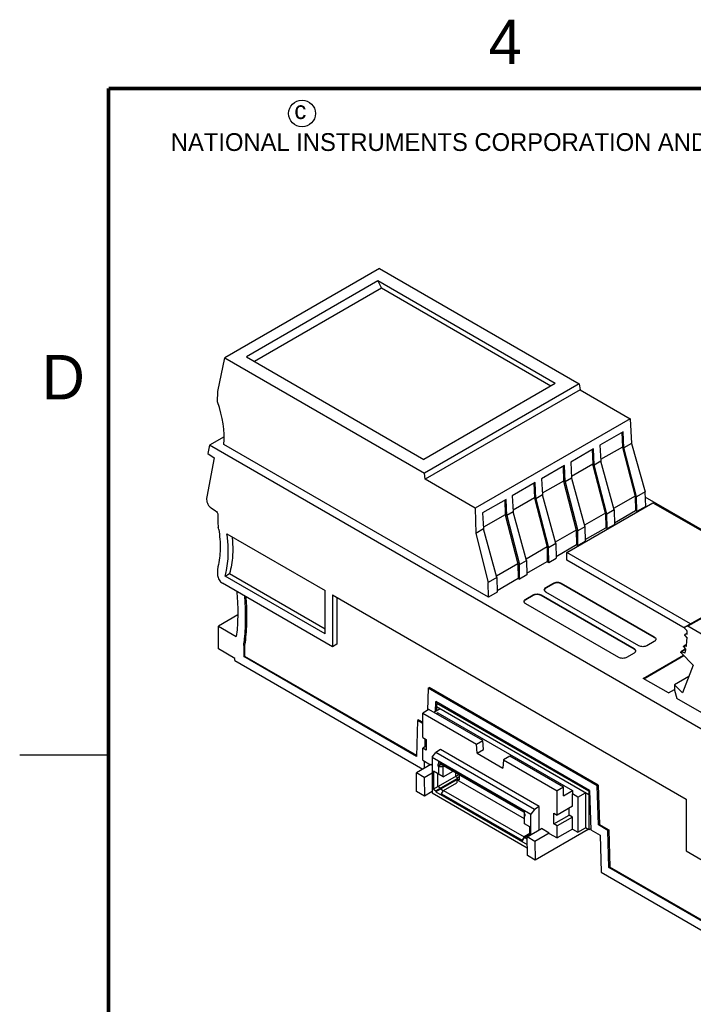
# Model space of a CAD drawing. Header units: inches. Extents: x 0 to 22, y 0 to 17.
# Tile 3 of 12: x 0 to 3.8, y 11.3 to 16.9. Entities that reach past the tile are written whole.
import ezdxf

# ---------------------------------------------------------------- set-up
doc = ezdxf.new("R2010")
doc.units = ezdxf.units.IN
doc.header["$LTSCALE"] = 1.21
doc.header["$MEASUREMENT"] = 0
doc.layers.get('0').update_dxf_attribs({"linetype": 'CONTINUOUS'})
doc.styles.add('TEXTSTYLE_2', font='txt')

msp = doc.modelspace()

# ---------------------------------------------------------------- linework, layer by layer
at = {"color": 7, "linetype": 'CONTINUOUS'}
for p, q in [((2.0247, 15.4871), (1.154, 14.9843)), ((2.0247, 15.4871), (3.1501, 14.8373)), ((2.0154, 15.4166), (1.2761, 14.9897)), ((2.0154, 15.4166), (2.0364, 15.3756)), ((3.0152, 14.8393), (2.0154, 15.4166)), ((2.0364, 15.3756), (1.322, 14.9632)), ((2.9903, 14.8249), (2.0364, 15.3756)), ((1.1147, 14.7943), (1.154, 14.9843)), ((1.154, 14.9843), (2.2794, 14.3345)), ((1.2761, 14.9897), (2.2759, 14.4124)), ((3.0152, 14.8393), (2.2759, 14.4124)), ((3.1501, 14.8373), (2.2794, 14.3345)), ((3.1541, 14.8034), (2.2824, 14.3001)), ((3.1501, 14.8373), (3.1541, 14.8034)), ((3.1541, 14.8034), (3.4356, 14.6408)), ((1.1138, 14.7361), (1.1147, 14.7943)), ((3.4356, 14.6408), (2.5639, 14.1376)), ((3.4356, 14.6408), (3.4439, 14.5018)), ((1.1504, 14.5399), (1.0677, 14.4922)), ((3.3979, 14.5683), (3.2659, 14.4921)), ((3.3898, 14.5637), (3.3928, 14.4819)), ((3.4012, 14.4771), (3.3979, 14.5683)), ((1.0677, 14.4922), (1.0585, 14.4446)), ((4.444, 12.5427), (1.0677, 14.4922)), ((2.6385, 13.6366), (1.1489, 14.4967)), ((3.2308, 14.4718), (3.1016, 14.3973)), ((3.2228, 14.4672), (3.2258, 14.3855)), ((3.2342, 14.3807), (3.2308, 14.4718)), ((3.2659, 14.4921), (3.2706, 14.4017)), ((3.3928, 14.4819), (3.2701, 14.411)), ((3.3928, 14.4819), (3.4644, 14.2059)), ((3.4439, 14.5018), (3.4012, 14.4771)), ((3.4728, 14.2011), (3.4012, 14.4771)), ((3.4439, 14.5018), (3.5207, 14.2288)), ((1.0956, 14.4218), (1.0532, 14.2012)), ((1.0585, 14.4446), (1.0956, 14.4218)), ((3.0666, 14.377), (2.9374, 14.3024)), ((3.0586, 14.3724), (3.0616, 14.2906)), ((3.0699, 14.2858), (3.0666, 14.377)), ((3.1016, 14.3973), (3.1063, 14.3068)), ((3.2258, 14.3855), (3.1058, 14.3162)), ((3.2974, 14.1095), (3.2258, 14.3855)), ((3.2706, 14.4017), (3.2342, 14.3807)), ((3.3057, 14.1046), (3.2342, 14.3807)), ((3.3457, 14.1277), (3.2706, 14.4017)), ((2.2824, 14.3001), (2.2794, 14.3345)), ((2.5639, 14.1376), (2.2824, 14.3001)), ((2.9374, 14.3024), (2.9421, 14.212)), ((3.1063, 14.3068), (3.0699, 14.2858)), ((3.1063, 14.3068), (3.1814, 14.0328)), ((2.9023, 14.2822), (2.7731, 14.2076)), ((2.8943, 14.2776), (2.8973, 14.1958)), ((2.9057, 14.191), (2.9023, 14.2822)), ((3.0616, 14.2906), (2.9416, 14.2214)), ((3.0616, 14.2906), (3.1331, 14.0146)), ((3.0699, 14.2858), (3.1415, 14.0098)), ((1.0521, 14.1892), (1.0521, 14.1861)), ((2.7381, 14.1873), (2.6061, 14.1111)), ((2.7414, 14.0962), (2.7381, 14.1873)), ((2.7731, 14.2076), (2.7778, 14.1172)), ((2.8973, 14.1958), (2.7773, 14.1265)), ((2.8973, 14.1958), (2.9689, 13.9198)), ((2.9421, 14.212), (2.9057, 14.191)), ((2.9057, 14.191), (2.9772, 13.915)), ((3.0172, 13.938), (2.9421, 14.212)), ((3.4644, 14.2059), (3.3434, 14.136)), ((3.4644, 14.2059), (3.4657, 14.1238)), ((3.5207, 14.2288), (3.4728, 14.2011)), ((3.474, 14.119), (3.4728, 14.2011)), ((3.5238, 14.1478), (3.5207, 14.2288)), ((5.4183, 13.1053), (3.5218, 14.2003)), ((1.0785, 14.1388), (1.1029, 14.1232)), ((2.5639, 14.1376), (2.5681, 13.9961)), ((2.7301, 14.1827), (2.7331, 14.101)), ((3.0799, 13.8889), (3.5643, 14.1685)), ((3.5238, 14.1478), (3.474, 14.119)), ((3.5643, 14.1685), (5.2772, 13.1796)), ((1.1161, 14.0995), (1.1161, 14.0532)), ((2.6061, 14.1111), (2.6108, 14.0207)), ((2.7331, 14.101), (2.6103, 14.0301)), ((2.7331, 14.101), (2.8046, 13.8249)), ((2.7778, 14.1172), (2.7414, 14.0962)), ((2.7414, 14.0962), (2.813, 13.8201)), ((2.8529, 13.8432), (2.7778, 14.1172)), ((3.2974, 14.1095), (3.1791, 14.0412)), ((3.2974, 14.1095), (3.2986, 14.0274)), ((3.3457, 14.1277), (3.3057, 14.1046)), ((3.307, 14.0226), (3.3057, 14.1046)), ((3.3457, 14.1277), (3.3481, 14.0463)), ((3.3478, 14.0558), (3.4657, 14.1238)), ((3.474, 14.119), (3.4657, 14.1238)), ((2.6108, 14.0207), (2.5681, 13.9961)), ((2.6859, 13.7467), (2.6108, 14.0207)), ((3.1814, 14.0328), (3.1415, 14.0098)), ((3.1814, 14.0328), (3.1839, 13.9515)), ((3.1836, 13.961), (3.2986, 14.0274)), ((3.307, 14.0226), (3.2986, 14.0274)), ((3.307, 14.0226), (3.3481, 14.0463)), ((1.1667, 13.993), (1.7188, 13.6742)), ((2.5681, 13.9961), (2.6379, 13.719)), ((3.1331, 14.0146), (3.0149, 13.9463)), ((3.1331, 14.0146), (3.1344, 13.9326)), ((3.1427, 13.9277), (3.1415, 14.0098)), ((2.9689, 13.9198), (2.8506, 13.8515)), ((2.9689, 13.9198), (2.9701, 13.8377)), ((3.0172, 13.938), (2.9772, 13.915)), ((2.9785, 13.8329), (2.9772, 13.915)), ((3.0172, 13.938), (3.0196, 13.8567)), ((3.0193, 13.8661), (3.1344, 13.9326)), ((3.1344, 13.9326), (3.1427, 13.9277)), ((3.1427, 13.9277), (3.1839, 13.9515)), ((2.9785, 13.8329), (3.0196, 13.8567)), ((3.0799, 13.8447), (3.0799, 13.8889)), ((3.7755, 13.4873), (3.0799, 13.8889)), ((2.8046, 13.8249), (2.6836, 13.7551)), ((2.8046, 13.8249), (2.8059, 13.7429)), ((2.813, 13.8201), (2.8529, 13.8432)), ((2.8142, 13.7381), (2.813, 13.8201)), ((2.8529, 13.8432), (2.8554, 13.7618)), ((2.8551, 13.7713), (2.9701, 13.8377)), ((2.9701, 13.8377), (2.9785, 13.8329)), ((3.7452, 13.4606), (3.0799, 13.8447)), ((1.1133, 13.7864), (1.1133, 13.7634)), ((1.1133, 13.7634), (1.1135, 13.7594)), ((1.1561, 13.7548), (1.1812, 13.7693)), ((1.7188, 13.4299), (1.1561, 13.7548)), ((1.1812, 13.7693), (1.7188, 13.4588)), ((2.6859, 13.7467), (2.6379, 13.719)), ((2.6859, 13.7467), (2.6883, 13.6654)), ((2.688, 13.6748), (2.8059, 13.7429)), ((2.8059, 13.7429), (2.8142, 13.7381)), ((2.8554, 13.7618), (2.8142, 13.7381)), ((1.7606, 13.3576), (1.1412, 13.7152)), ((2.6385, 13.6366), (2.6379, 13.719)), ((2.9625, 13.6915), (3.0043, 13.7156)), ((3.0043, 13.7123), (2.9625, 13.6882)), ((2.9625, 13.6882), (2.9625, 13.6915)), ((3.0043, 13.7156), (3.0043, 13.7123)), ((3.0488, 13.7123), (3.0488, 13.7156)), ((3.0488, 13.7156), (3.5722, 13.4134)), ((3.5722, 13.4102), (3.0488, 13.7123)), ((1.7188, 13.4299), (1.7188, 13.6742)), ((1.7606, 13.6501), (1.7606, 13.3576)), ((1.7606, 13.6501), (3.7511, 12.5008)), ((1.7856, 13.6356), (1.7856, 13.3721)), ((2.6883, 13.6654), (2.6385, 13.6366)), ((2.8484, 13.6255), (2.8901, 13.6497)), ((2.8901, 13.6464), (2.8484, 13.6223)), ((2.8901, 13.6497), (2.8901, 13.6464)), ((2.9347, 13.6464), (2.9347, 13.6497)), ((2.9347, 13.6497), (3.4581, 13.3475)), ((3.4581, 13.3443), (2.9347, 13.6464)), ((2.9537, 13.6758), (2.9533, 13.6786)), ((3.4859, 13.3635), (2.9625, 13.6657)), ((3.7424, 13.4685), (4.0319, 13.6327)), ((4.0495, 13.637), (3.7602, 13.4729)), ((2.8395, 13.6099), (2.8392, 13.6127)), ((2.8484, 13.6223), (2.8484, 13.6255)), ((3.3718, 13.2976), (2.8484, 13.5998)), ((1.2272, 13.5367), (1.1189, 13.4742)), ((1.1189, 13.3456), (1.1189, 13.4742)), ((1.1189, 13.4742), (1.2194, 13.4161)), ((3.7424, 13.4685), (3.7427, 13.4686)), ((3.7602, 13.4729), (3.7427, 13.4686)), ((3.9476, 13.3648), (3.7602, 13.4729)), ((3.5722, 13.4134), (3.5722, 13.4102)), ((3.7432, 13.4628), (3.7562, 13.4484)), ((3.7568, 13.4339), (3.7439, 13.4266)), ((3.7439, 13.4266), (3.7445, 13.4267)), ((3.7444, 13.4212), (3.7568, 13.4057)), ((3.7445, 13.4267), (3.7568, 13.4337)), ((3.757, 13.4277), (3.7445, 13.4267)), ((1.2609, 13.3642), (1.2664, 13.3675)), ((1.2609, 13.3642), (1.2609, 13.3022)), ((1.2664, 13.3675), (1.2664, 13.3054)), ((1.7856, 13.3721), (1.7606, 13.3576)), ((3.5722, 13.3877), (3.5304, 13.3635)), ((3.7382, 13.3618), (3.7393, 13.3619)), ((3.7384, 13.357), (3.7493, 13.34)), ((3.7542, 13.3708), (3.7391, 13.3623)), ((3.7393, 13.3619), (3.7541, 13.3704)), ((3.7528, 13.3597), (3.7393, 13.3619)), ((1.2108, 13.2925), (1.1189, 13.3456)), ((1.2609, 13.3022), (1.2664, 13.3054)), ((2.2333, 12.7407), (1.2609, 13.3022)), ((1.2664, 13.3054), (2.2335, 12.747)), ((3.4581, 13.3218), (3.4163, 13.2976)), ((3.4581, 13.3475), (3.4581, 13.3443)), ((3.5104, 13.1797), (3.736, 13.31)), ((3.5131, 13.1781), (3.7381, 13.3079)), ((3.747, 13.3436), (3.7217, 13.3291)), ((3.7227, 13.3233), (3.791, 13.2551)), ((3.7473, 13.3431), (3.723, 13.3292)), ((3.7452, 13.3226), (3.723, 13.3292)), ((1.2108, 13.2797), (1.2108, 13.2925)), ((1.2108, 13.2797), (2.269, 12.6686)), ((3.791, 13.2551), (3.7308, 13.0988)), ((3.7659, 13.1898), (3.6859, 13.1436)), ((3.6523, 13.0977), (3.5104, 13.1797)), ((3.7308, 13.0988), (3.6859, 13.1436)), ((3.6859, 13.1436), (3.6859, 13.114)), ((2.2995, 13.1252), (2.2956, 12.9996)), ((2.2995, 13.1252), (2.305, 13.1284)), ((3.2512, 12.5757), (2.2995, 13.1252)), ((3.2567, 12.5789), (2.305, 13.1284)), ((3.6523, 13.0977), (3.6859, 13.1171)), ((3.6859, 13.114), (3.6999, 13.0672)), ((2.3408, 12.9935), (2.3425, 13.0489)), ((3.2082, 12.5491), (2.3425, 13.0489)), ((2.3474, 13.0384), (2.3471, 13.0189)), ((2.354, 13.0423), (2.3474, 13.0384)), ((3.2036, 12.5441), (2.3474, 13.0384)), ((4.535, 12.585), (3.6999, 13.0672)), ((2.304, 13.0044), (2.2685, 12.9839)), ((2.2685, 12.8473), (2.2685, 12.9839)), ((2.2685, 12.9839), (2.5707, 12.8095)), ((2.6062, 12.8299), (2.304, 13.0044)), ((2.366, 13.0081), (2.3318, 12.9883)), ((2.3545, 12.9854), (2.3457, 12.9803)), ((2.3471, 13.0189), (2.3471, 12.9972)), ((3.2033, 12.5246), (2.3471, 13.0189)), ((2.3545, 12.9854), (3.1118, 12.5482)), ((2.2395, 12.9428), (2.2333, 12.7407)), ((2.2451, 12.946), (2.2395, 12.9428)), ((2.2685, 12.9261), (2.2395, 12.9428)), ((2.2451, 12.946), (2.2685, 12.9325)), ((2.2685, 12.8473), (2.288, 12.8361)), ((2.2817, 12.7939), (2.2831, 12.8389)), ((2.288, 12.8361), (2.288, 12.775)), ((2.5707, 12.8095), (2.6062, 12.8299)), ((2.5744, 12.7591), (2.5707, 12.8095)), ((2.6106, 12.78), (2.6062, 12.8299)), ((2.288, 12.7975), (2.2685, 12.7862)), ((2.2685, 12.7187), (2.2685, 12.7862)), ((2.288, 12.775), (2.2685, 12.7862)), ((2.3221, 12.7357), (2.342, 12.7632)), ((2.3694, 12.7791), (2.342, 12.7632)), ((2.8974, 12.4426), (2.342, 12.7632)), ((2.9248, 12.4584), (2.3694, 12.7791)), ((2.5744, 12.7591), (2.6106, 12.78)), ((2.5744, 12.7591), (2.7199, 12.6751)), ((2.3136, 12.6943), (2.2328, 12.6477)), ((2.2685, 12.7187), (2.3122, 12.6935)), ((2.278, 12.6738), (2.2792, 12.7126)), ((2.3221, 12.6894), (2.3136, 12.6943)), ((2.3221, 12.7357), (2.8775, 12.415)), ((2.3221, 12.7357), (2.3221, 12.5348)), ((2.3562, 12.6983), (2.3579, 12.6974)), ((2.3562, 12.6855), (2.3562, 12.6983)), ((2.3743, 12.6959), (2.3562, 12.6855)), ((2.8417, 12.4329), (2.3579, 12.7123)), ((2.3579, 12.7123), (2.3579, 12.6974)), ((2.3715, 12.6974), (2.3579, 12.6974)), ((2.3715, 12.7022), (2.3725, 12.7039)), ((2.3715, 12.7022), (2.825, 12.4403)), ((2.3715, 12.6975), (2.3715, 12.7022)), ((2.3715, 12.6975), (2.8362, 12.4292)), ((2.7236, 12.7212), (2.7199, 12.6751)), ((2.7587, 12.7415), (2.7236, 12.7212)), ((2.7236, 12.7212), (3.0257, 12.5467)), ((3.0608, 12.567), (2.7587, 12.7415)), ((2.2763, 12.6226), (2.2328, 12.6477)), ((2.2344, 12.5426), (2.2328, 12.6477)), ((2.2763, 12.6226), (2.3221, 12.6491)), ((2.3838, 12.6258), (2.3287, 12.6577)), ((2.3287, 12.6577), (2.3287, 12.5554)), ((2.4697, 12.6369), (2.3287, 12.5554)), ((2.3546, 12.5704), (2.3546, 12.6427)), ((2.3579, 12.6845), (2.3562, 12.6855)), ((2.3579, 12.6845), (2.3579, 12.6408)), ((2.3579, 12.6845), (2.3838, 12.6845)), ((2.3838, 12.6845), (2.3889, 12.6875)), ((2.3838, 12.6258), (2.3838, 12.6845)), ((2.3838, 12.6258), (2.4397, 12.6581)), ((2.453, 12.6505), (2.453, 12.6272)), ((2.4697, 12.6369), (2.4697, 12.6409)), ((2.4738, 12.6344), (2.4697, 12.6369)), ((2.4738, 12.6384), (2.4738, 12.6095)), ((2.2763, 12.6226), (2.2779, 12.5175)), ((2.4606, 12.6148), (2.3433, 12.547)), ((2.4606, 12.6091), (2.3433, 12.5414)), ((2.3857, 12.5495), (2.4603, 12.5925)), ((2.4655, 12.62), (2.453, 12.6272)), ((2.4603, 12.6089), (2.4603, 12.5925)), ((2.4738, 12.6248), (2.4606, 12.6172)), ((2.4606, 12.6172), (2.4738, 12.6095)), ((2.4606, 12.6091), (2.4606, 12.6172)), ((2.8417, 12.3891), (2.4606, 12.6091)), ((2.2779, 12.5175), (2.2344, 12.5426)), ((2.3221, 12.543), (2.2779, 12.5175)), ((2.3221, 12.5348), (2.8575, 12.2257)), ((2.3287, 12.5554), (2.3433, 12.547)), ((2.3433, 12.547), (2.3433, 12.5414)), ((2.3433, 12.5414), (2.8563, 12.2451)), ((2.3692, 12.5619), (2.3546, 12.5704)), ((2.3692, 12.5563), (2.3692, 12.5619)), ((2.3845, 12.5474), (2.3692, 12.5563)), ((2.3746, 12.5302), (2.3857, 12.5495)), ((2.3746, 12.5302), (2.8281, 12.2684)), ((2.3746, 12.5256), (2.3746, 12.5302)), ((2.8291, 12.2631), (2.3746, 12.5256)), ((2.3857, 12.5495), (2.8392, 12.2876)), ((3.0608, 12.567), (3.0257, 12.5467)), ((3.0257, 12.4101), (3.0257, 12.5467)), ((3.0619, 12.5194), (3.0608, 12.567)), ((3.0619, 12.5194), (3.1118, 12.5482)), ((3.1118, 12.5482), (3.112, 12.5291)), ((3.1427, 12.5114), (3.112, 12.5291)), ((3.112, 12.46), (3.112, 12.5291)), ((3.1427, 12.5114), (3.1844, 12.5355)), ((3.1844, 12.5355), (3.1844, 12.3378)), ((3.2036, 12.544), (3.2033, 12.5246)), ((3.2033, 12.5246), (3.2033, 12.3269)), ((3.2036, 12.5441), (3.2082, 12.5466)), ((3.2082, 12.5491), (3.2147, 12.3283)), ((3.2512, 12.5757), (3.2567, 12.5789)), ((3.2577, 12.3549), (3.2512, 12.5757)), ((3.2567, 12.5789), (3.2633, 12.3581)), ((3.1427, 12.5114), (3.1427, 12.3137)), ((3.7511, 12.5008), (3.7511, 12.2083)), ((2.826, 12.442), (2.825, 12.4403)), ((2.825, 12.4403), (2.825, 12.4357)), ((2.8362, 12.4292), (2.8417, 12.4325)), ((2.8417, 12.3614), (2.8417, 12.4329)), ((2.8417, 12.418), (2.8434, 12.417)), ((2.8434, 12.417), (2.8434, 12.4042)), ((2.8974, 12.4426), (2.8775, 12.415)), ((2.8775, 12.2998), (2.8775, 12.415)), ((2.9248, 12.4584), (2.8974, 12.4426)), ((2.9248, 12.3271), (2.9248, 12.4584)), ((3.0062, 12.4214), (3.0257, 12.4101)), ((3.0062, 12.3603), (3.0062, 12.4214)), ((3.112, 12.46), (3.0257, 12.4101)), ((3.0925, 12.4101), (3.0925, 12.4487)), ((2.8434, 12.4042), (2.8417, 12.4051)), ((2.871, 12.3445), (2.8417, 12.3614)), ((3.0062, 12.3603), (3.0925, 12.4101)), ((3.0257, 12.3491), (3.0062, 12.3603)), ((3.112, 12.3989), (3.0257, 12.3491)), ((3.112, 12.3989), (3.0925, 12.4101)), ((3.112, 12.3314), (3.112, 12.3989)), ((3.2633, 12.3581), (3.2577, 12.3549)), ((3.2633, 12.3581), (3.3166, 12.3274)), ((2.871, 12.306), (2.8392, 12.2876)), ((2.8565, 12.2876), (2.9372, 12.3342)), ((2.871, 12.296), (2.871, 12.3445)), ((2.9807, 12.3092), (2.9, 12.2625)), ((3.1992, 12.3293), (2.9016, 12.1574)), ((2.9807, 12.3092), (2.9372, 12.3342)), ((2.9807, 12.3075), (2.9807, 12.3092)), ((2.9807, 12.3075), (3.0257, 12.2816)), ((3.0257, 12.2816), (3.0257, 12.3491)), ((3.112, 12.3314), (3.0257, 12.2816)), ((3.112, 12.3314), (3.1427, 12.3137)), ((3.1427, 12.3137), (3.1844, 12.3378)), ((3.2033, 12.3269), (3.1844, 12.3378)), ((3.2146, 12.3332), (3.2033, 12.3269)), ((3.2147, 12.3283), (3.2667, 12.2983)), ((3.3111, 12.3241), (3.2577, 12.3549)), ((3.3166, 12.3274), (3.3111, 12.3241)), ((3.3173, 12.1148), (3.3111, 12.3241)), ((3.3166, 12.3274), (3.3229, 12.118)), ((2.8392, 12.2876), (2.8281, 12.2684)), ((2.8281, 12.2684), (2.8281, 12.2637)), ((2.8291, 12.2631), (2.841, 12.2839)), ((2.841, 12.2839), (2.871, 12.3012)), ((2.8563, 12.275), (2.841, 12.2839)), ((2.8563, 12.2807), (2.8566, 12.2808)), ((2.8566, 12.2805), (2.8563, 12.2807)), ((2.8563, 12.2451), (2.8563, 12.2807)), ((2.8563, 12.2508), (2.8571, 12.2503)), ((2.9, 12.2625), (2.8565, 12.2876)), ((2.8581, 12.1825), (2.8565, 12.2876)), ((2.9, 12.2625), (2.9016, 12.1574)), ((3.2667, 12.2983), (3.2729, 12.089)), ((3.7511, 12.2083), (4.3117, 11.8846)), ((2.9016, 12.1574), (2.8581, 12.1825)), ((3.2729, 12.089), (4.3399, 11.473)), ((3.3173, 12.1148), (3.3229, 12.118)), ((4.2897, 11.5533), (3.3173, 12.1148)), ((4.2897, 11.5598), (3.3229, 12.118))]:
    msp.add_line(p, q, dxfattribs=at)
at = {"color": 2, "linetype": 'CONTINUOUS'}
msp.add_line((0, 12.75), (0.5, 12.75), dxfattribs=at)
at = {"color": 7, "linetype": 'CONTINUOUS', "const_width": 0.02}
for points in [[(0.5, 16.5), (0.5, 0.5)], [(21.5, 16.5), (0.5, 16.5)]]:
    msp.add_lwpolyline(points, dxfattribs=at)
at = {"color": 2, "linetype": 'CONTINUOUS'}
msp.add_circle((1.5893, 16.359), 0.0754, dxfattribs=at)
at = {"color": 7, "linetype": 'CONTINUOUS'}
for centre, radius, start, end in [((0.3919, 13.9035), 0.7373, 8.9436, 9.9445), ((3.2555, 13.4195), 0.5015, 0.9339, 3.3048), ((3.7224, 13.328), 0.00134, 119.7744, 132.8292)]:
    msp.add_arc(centre, radius, start, end, dxfattribs=at)
for centre, major_axis, ratio, start_param, end_param in [((0.8237, 14.7199), (-0.2252, 0.4042), 0.587319, 3.843618, 4.434208), ((3.4062, 13.6227), (-0.2481, 0.4296), 0.577332, -2.512259, -2.392289), ((3.4062, 13.6227), (-0.2481, 0.4296), 0.577332, -2.616979, -2.566822)]:
    msp.add_ellipse(centre, major_axis=major_axis, ratio=ratio, start_param=start_param, end_param=end_param, dxfattribs=at)
for points, knots in [([(1.0532, 14.2012), (1.053, 14.2003), (1.0523, 14.1963), (1.0521, 14.1923), (1.0521, 14.1892)], [0, 0, 0, 0, 0.240084, 1, 1, 1, 1]), ([(1.0521, 14.1861), (1.0521, 14.1817), (1.0537, 14.1724), (1.0593, 14.1593), (1.0676, 14.1475), (1.0747, 14.1412), (1.0785, 14.1388)], [0, 0, 0, 0, 0.235742, 0.496787, 0.759569, 1, 1, 1, 1]), ([(1.1029, 14.1232), (1.1069, 14.1207), (1.113, 14.1133), (1.1161, 14.1041), (1.1161, 14.0995)], [0, 0, 0, 0, 0.503312, 1, 1, 1, 1]), ([(1.1161, 14.0532), (1.1161, 14.0514), (1.1163, 14.0439), (1.1172, 14.0365), (1.1182, 14.0309)], [0, 0, 0, 0, 0.24085, 1, 1, 1, 1]), ([(1.1203, 14.0182), (1.126, 13.9815), (1.1318, 13.9111), (1.1238, 13.8406), (1.1158, 13.8084)], [0, 0, 0, 0, 0.528162, 1, 1, 1, 1]), ([(1.1743, 13.8922), (1.1743, 13.9003), (1.1736, 13.9341), (1.1704, 13.9677), (1.1667, 13.993)], [0, 0, 0, 0, 0.242265, 1, 1, 1, 1]), ([(1.1956, 13.9763), (1.1963, 13.9704), (1.1984, 13.9472), (1.1994, 13.924), (1.1994, 13.9066)], [0, 0, 0, 0, 0.255578, 1, 1, 1, 1]), ([(1.1561, 13.7548), (1.1592, 13.7653), (1.1704, 13.8102), (1.1743, 13.8568), (1.1743, 13.8922)], [0, 0, 0, 0, 0.235616, 1, 1, 1, 1]), ([(1.1994, 13.9066), (1.1994, 13.8944), (1.198, 13.8481), (1.1908, 13.8019), (1.1812, 13.7693)], [0, 0, 0, 0, 0.265023, 1, 1, 1, 1]), ([(1.1158, 13.8084), (1.1154, 13.8067), (1.1139, 13.7995), (1.1133, 13.792), (1.1133, 13.7864)], [0, 0, 0, 0, 0.237554, 1, 1, 1, 1]), ([(1.1135, 13.7594), (1.114, 13.7551), (1.1162, 13.7461), (1.1223, 13.7338), (1.1306, 13.723), (1.1375, 13.7173), (1.1412, 13.7152)], [0, 0, 0, 0, 0.2444, 0.507158, 0.766073, 1, 1, 1, 1]), ([(2.9533, 13.6786), (2.9533, 13.681), (2.9554, 13.6865), (2.9599, 13.6899), (2.9625, 13.6915)], [0, 0, 0, 0, 0.449173, 1, 1, 1, 1]), ([(2.9625, 13.6882), (2.9614, 13.6876), (2.9577, 13.6851), (2.9545, 13.6813), (2.9537, 13.6782)], [0, 0, 0, 0, 0.286027, 1, 1, 1, 1]), ([(3.0043, 13.7156), (3.0074, 13.7174), (3.0148, 13.7201), (3.0266, 13.7213), (3.0383, 13.7201), (3.0457, 13.7174), (3.0488, 13.7156)], [0, 0, 0, 0, 0.237254, 0.5, 0.762746, 1, 1, 1, 1]), ([(3.0488, 13.7123), (3.0457, 13.7142), (3.0383, 13.7168), (3.0266, 13.7181), (3.0148, 13.7168), (3.0074, 13.7142), (3.0043, 13.7123)], [0, 0, 0, 0, 0.237254, 0.5, 0.762746, 1, 1, 1, 1]), ([(1.2218, 13.6687), (1.2227, 13.6586), (1.226, 13.619), (1.2275, 13.5793), (1.2275, 13.5497)], [0, 0, 0, 0, 0.254976, 1, 1, 1, 1]), ([(1.272, 13.524), (1.272, 13.5337), (1.2715, 13.5734), (1.2693, 13.613), (1.2666, 13.6428)], [0, 0, 0, 0, 0.24525, 1, 1, 1, 1]), ([(1.2728, 13.6393), (1.2736, 13.6298), (1.2763, 13.5925), (1.2776, 13.5551), (1.2776, 13.5272)], [0, 0, 0, 0, 0.254504, 1, 1, 1, 1]), ([(2.8901, 13.6497), (2.8933, 13.6515), (2.9007, 13.6541), (2.9124, 13.6554), (2.9242, 13.6541), (2.9315, 13.6515), (2.9347, 13.6497)], [0, 0, 0, 0, 0.237254, 0.5, 0.762746, 1, 1, 1, 1]), ([(2.9347, 13.6464), (2.9315, 13.6483), (2.9242, 13.6509), (2.9124, 13.6522), (2.9007, 13.6509), (2.8933, 13.6483), (2.8901, 13.6464)], [0, 0, 0, 0, 0.237254, 0.5, 0.762746, 1, 1, 1, 1]), ([(2.9625, 13.6657), (2.9614, 13.6664), (2.9577, 13.6689), (2.9545, 13.6726), (2.9537, 13.6758)], [0, 0, 0, 0, 0.286027, 1, 1, 1, 1]), ([(2.8392, 13.6127), (2.8392, 13.6151), (2.8413, 13.6206), (2.8458, 13.624), (2.8484, 13.6255)], [0, 0, 0, 0, 0.449173, 1, 1, 1, 1]), ([(2.8484, 13.6223), (2.8473, 13.6217), (2.8435, 13.6192), (2.8404, 13.6154), (2.8395, 13.6123)], [0, 0, 0, 0, 0.286027, 1, 1, 1, 1]), ([(2.8484, 13.5998), (2.8473, 13.6005), (2.8435, 13.603), (2.8404, 13.6067), (2.8395, 13.6099)], [0, 0, 0, 0, 0.286027, 1, 1, 1, 1]), ([(1.2275, 13.5497), (1.2275, 13.5382), (1.2268, 13.4936), (1.2235, 13.449), (1.2194, 13.4161)], [0, 0, 0, 0, 0.256745, 1, 1, 1, 1]), ([(1.2609, 13.3642), (1.2627, 13.377), (1.2694, 13.43), (1.272, 13.4835), (1.272, 13.524)], [0, 0, 0, 0, 0.242317, 1, 1, 1, 1]), ([(1.2776, 13.5272), (1.2776, 13.5134), (1.2767, 13.46), (1.2722, 13.4067), (1.2664, 13.3675)], [0, 0, 0, 0, 0.257798, 1, 1, 1, 1]), ([(3.7415, 13.4667), (3.7415, 13.467), (3.7416, 13.4677), (3.7421, 13.4683), (3.7424, 13.4685)], [0, 0, 0, 0, 0.551409, 1, 1, 1, 1]), ([(3.7432, 13.4628), (3.7427, 13.4633), (3.7419, 13.4646), (3.7415, 13.466), (3.7415, 13.4667)], [0, 0, 0, 0, 0.520431, 1, 1, 1, 1]), ([(3.5722, 13.4134), (3.5748, 13.4119), (3.5793, 13.4084), (3.5814, 13.403), (3.5814, 13.4005)], [0, 0, 0, 0, 0.550827, 1, 1, 1, 1]), ([(3.7431, 13.4248), (3.7431, 13.4252), (3.7432, 13.4258), (3.7436, 13.4264), (3.7439, 13.4266)], [0, 0, 0, 0, 0.550347, 1, 1, 1, 1]), ([(3.7444, 13.4212), (3.7442, 13.4215), (3.7435, 13.4225), (3.7431, 13.4238), (3.7431, 13.4248)], [0, 0, 0, 0, 0.263618, 1, 1, 1, 1]), ([(3.5304, 13.3635), (3.5273, 13.3617), (3.5199, 13.3591), (3.5082, 13.3578), (3.4964, 13.3591), (3.4891, 13.3617), (3.4859, 13.3635)], [0, 0, 0, 0, 0.237254, 0.5, 0.762746, 1, 1, 1, 1]), ([(3.578, 13.4055), (3.5776, 13.406), (3.5759, 13.4078), (3.5738, 13.4092), (3.5722, 13.4102)], [0, 0, 0, 0, 0.234325, 1, 1, 1, 1]), ([(3.578, 13.3923), (3.5776, 13.3918), (3.5759, 13.3901), (3.5738, 13.3886), (3.5722, 13.3877)], [0, 0, 0, 0, 0.234325, 1, 1, 1, 1]), ([(3.5814, 13.4005), (3.5814, 13.3991), (3.5808, 13.396), (3.5791, 13.3935), (3.578, 13.3923)], [0, 0, 0, 0, 0.47659, 1, 1, 1, 1]), ([(3.7374, 13.36), (3.7374, 13.3603), (3.7375, 13.3611), (3.738, 13.3616), (3.7382, 13.3618)], [0, 0, 0, 0, 0.551603, 1, 1, 1, 1]), ([(3.7384, 13.357), (3.7382, 13.3572), (3.7377, 13.3581), (3.7374, 13.3592), (3.7374, 13.36)], [0, 0, 0, 0, 0.266041, 1, 1, 1, 1]), ([(3.4581, 13.3475), (3.4607, 13.346), (3.4651, 13.3425), (3.4673, 13.3371), (3.4673, 13.3346)], [0, 0, 0, 0, 0.550827, 1, 1, 1, 1]), ([(3.4639, 13.3396), (3.4635, 13.3401), (3.4617, 13.3419), (3.4597, 13.3433), (3.4581, 13.3443)], [0, 0, 0, 0, 0.234325, 1, 1, 1, 1]), ([(3.4639, 13.3264), (3.4635, 13.3259), (3.4617, 13.3242), (3.4597, 13.3227), (3.4581, 13.3218)], [0, 0, 0, 0, 0.234325, 1, 1, 1, 1]), ([(3.4673, 13.3346), (3.4673, 13.3332), (3.4666, 13.3301), (3.4649, 13.3276), (3.4639, 13.3264)], [0, 0, 0, 0, 0.47659, 1, 1, 1, 1]), ([(3.7215, 13.329), (3.7214, 13.3289), (3.721, 13.3284), (3.7209, 13.3278), (3.7209, 13.3273)], [0, 0, 0, 0, 0.221031, 1, 1, 1, 1]), ([(3.7227, 13.3233), (3.7222, 13.3238), (3.7213, 13.3251), (3.7209, 13.3266), (3.7209, 13.3273)], [0, 0, 0, 0, 0.517771, 1, 1, 1, 1]), ([(3.723, 13.3292), (3.7229, 13.3293), (3.7224, 13.3294), (3.722, 13.3293), (3.7217, 13.3291)], [0, 0, 0, 0, 0.27669, 1, 1, 1, 1]), ([(3.4163, 13.2976), (3.4131, 13.2958), (3.4058, 13.2932), (3.394, 13.2919), (3.3823, 13.2932), (3.3749, 13.2958), (3.3718, 13.2976)], [0, 0, 0, 0, 0.237254, 0.5, 0.762746, 1, 1, 1, 1])]:
    msp.add_open_spline(points, degree=3, knots=knots, dxfattribs=at)

# ---------------------------------------------------------------- texts
at = {"color": 2, "linetype": 'CONTINUOUS', "attachment_point": 1, "line_spacing_factor": 0.9, "style": 'TEXTSTYLE_2'}
for s, insert, char_height, width in [('4', (2.64, 16.8869), 0.25, 0.25), ('c', (1.5463, 16.428), 0.1, 0.1), ('NATIONAL INSTRUMENTS CORPORATION AND ITS LICENSORS.  ALL RIGHTS RESERVED.', (0.851, 16.2482), 0.1, 7.3), ('D', (0.125, 15), 0.25, 0.25)]:
    msp.add_mtext(s, dxfattribs=dict(at, insert=insert, char_height=char_height, width=width))

doc.saveas('drawing.dxf')
